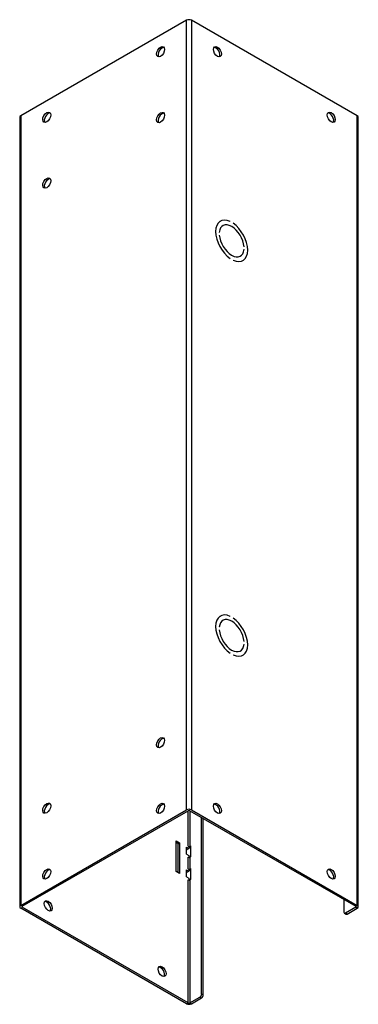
# Model space of a CAD drawing. Header units: inches. Extents: x 0.1 to 89.8, y -11 to 48.6.
import ezdxf

# ---------------------------------------------------------------- set-up
doc = ezdxf.new("R2010")
doc.units = ezdxf.units.IN
doc.header["$MEASUREMENT"] = 0
doc.layers.add('Visible Edges(ANSI)', color=7, linetype='Continuous', lineweight=25)
doc.layers.add('Visible Tangent Edges(ANSI)', color=7, linetype='Continuous', lineweight=25)

msp = doc.modelspace()

# ---------------------------------------------------------------- linework, layer by layer
at = {"layer": 'Visible Edges(ANSI)'}
for p, q in [((85.547, 48.575), (81.426, 46.202)), ((89.789, 46.202), (85.668, 48.575)), ((81.401, 46.167), (81.401, 26.546)), ((89.815, 26.546), (89.815, 46.167)), ((86.382, 43.578), (86.388, 43.582)), ((86.633, 43.573), (86.633, 43.573)), ((86.633, 43.573), (86.633, 43.572)), ((86.445, 43.471), (86.45, 43.473)), ((86.704, 43.532), (86.704, 43.532)), ((86.36, 43.304), (86.36, 43.304)), ((86.36, 43.239), (86.36, 43.239)), ((86.36, 43.239), (86.36, 43.239)), ((86.976, 42.949), (86.976, 42.95)), ((86.976, 42.884), (86.976, 42.884)), ((86.976, 42.884), (86.976, 42.884)), ((86.633, 42.657), (86.633, 42.656)), ((86.633, 42.657), (86.633, 42.657)), ((86.704, 42.616), (86.704, 42.616)), ((86.882, 42.712), (86.887, 42.715)), ((86.944, 42.604), (86.949, 42.607)), ((86.382, 33.768), (86.388, 33.771)), ((86.445, 33.66), (86.45, 33.663)), ((86.633, 33.762), (86.633, 33.762)), ((86.633, 33.762), (86.633, 33.762)), ((86.704, 33.721), (86.704, 33.721)), ((86.36, 33.494), (86.36, 33.494)), ((86.36, 33.428), (86.36, 33.428)), ((86.36, 33.428), (86.36, 33.428)), ((86.976, 33.139), (86.976, 33.139)), ((86.976, 33.074), (86.976, 33.073)), ((86.976, 33.073), (86.976, 33.073)), ((86.633, 32.846), (86.633, 32.846)), ((86.633, 32.846), (86.633, 32.846)), ((86.704, 32.805), (86.704, 32.805)), ((86.882, 32.902), (86.887, 32.905)), ((86.944, 32.793), (86.949, 32.796)), ((81.426, 26.581), (85.547, 28.954)), ((81.465, 26.559), (85.586, 28.932)), ((85.63, 28.932), (89.751, 26.559)), ((85.668, 28.954), (89.789, 26.581)), ((85.922, 24.378), (85.922, 28.763)), ((85.961, 24.355), (85.961, 28.741)), ((85.286, 27.427), (85.286, 28.188)), ((85.286, 28.188), (85.374, 28.137)), ((85.335, 28.114), (85.286, 28.143)), ((85.335, 28.114), (85.374, 28.137)), ((85.374, 28.137), (85.374, 27.376)), ((85.335, 27.399), (85.335, 28.114)), ((85.548, 27.852), (85.548, 28.024)), ((85.548, 28.024), (85.604, 27.991)), ((85.548, 27.979), (85.565, 27.969)), ((85.604, 27.991), (85.565, 27.969)), ((85.586, 28.052), (85.604, 28.042)), ((85.604, 28.042), (85.604, 27.991)), ((85.63, 28.052), (85.647, 28.062)), ((85.647, 28.062), (85.647, 27.79)), ((85.548, 27.852), (85.604, 27.82)), ((85.604, 27.82), (85.604, 27.775)), ((85.647, 27.79), (85.63, 27.78)), ((85.374, 27.376), (85.286, 27.427)), ((85.548, 27.29), (85.548, 27.461)), ((85.548, 27.461), (85.604, 27.429)), ((85.548, 27.417), (85.565, 27.406)), ((85.604, 27.429), (85.565, 27.406)), ((85.586, 27.49), (85.604, 27.479)), ((85.604, 27.479), (85.604, 27.429)), ((85.63, 27.49), (85.647, 27.499)), ((85.647, 27.499), (85.647, 27.227)), ((85.548, 27.29), (85.604, 27.257)), ((85.604, 27.257), (85.604, 27.212)), ((85.647, 27.227), (85.63, 27.217)), ((89.458, 26.727), (89.458, 26.414)), ((85.547, 24.138), (81.426, 26.511)), ((85.586, 24.16), (81.465, 26.533)), ((89.751, 26.533), (89.5, 26.389)), ((89.539, 26.367), (89.789, 26.511)), ((89.47, 26.386), (89.509, 26.364)), ((85.63, 24.16), (85.88, 24.304)), ((85.668, 24.138), (85.919, 24.282))]:
    msp.add_line(p, q, dxfattribs=at)
for centre, major_axis, ratio, start_param, end_param in [((85.608, 48.54), (0.086, 0), 0.575862, 0.785398, 2.356194), ((84.939, 47.772), (0.07, 0.122), 0.578093, 0.279911, 2.861682), ((86.276, 47.772), (0.07, -0.122), 0.578093, 0.279911, 2.861682), ((82.111, 46.143), (0.07, 0.122), 0.578093, 0.279911, 2.861682), ((84.939, 46.137), (0.07, 0.122), 0.578093, 0.279911, 2.861682), ((89.104, 46.143), (0.07, -0.122), 0.578093, 0.279911, 2.861682), ((81.487, 46.167), (-0.086, 0), 0.575862, 5.497787, 6.283185), ((89.729, 46.167), (0.086, 0), 0.575862, 0, 0.785398), ((82.111, 44.508), (0.07, 0.122), 0.578093, 0.279911, 2.861682), ((86.668, 43.094), (-0.281, 0.487), 0.578093, 5.588727, 8.552307), ((86.668, 43.094), (-0.281, 0.487), 0.578093, 5.588743, 8.552291), ((86.668, 43.094), (-0.218, 0.379), 0.578093, 4.020502, 6.97894), ((86.668, 43.094), (-0.218, 0.379), 0.578093, 4.020481, 6.978961), ((86.668, 43.094), (0.281, -0.487), 0.578093, 5.588743, 8.552291), ((86.668, 43.094), (0.281, -0.487), 0.578093, 5.588727, 8.552307), ((86.668, 43.094), (0.218, -0.379), 0.578093, 4.020481, 6.978961), ((86.668, 43.094), (0.218, -0.379), 0.578093, 4.020502, 6.97894), ((86.668, 33.284), (-0.281, 0.487), 0.578093, 5.588727, 8.552307), ((86.668, 33.284), (-0.281, 0.487), 0.578093, 5.588743, 8.552291), ((86.668, 33.284), (-0.218, 0.379), 0.578093, 4.020502, 6.97894), ((86.668, 33.284), (-0.218, 0.379), 0.578093, 4.020481, 6.978961), ((86.668, 33.284), (0.281, -0.487), 0.578093, 5.588743, 8.552291), ((86.668, 33.284), (0.281, -0.487), 0.578093, 5.588727, 8.552307), ((86.668, 33.284), (0.218, -0.379), 0.578093, 4.020481, 6.978961), ((86.668, 33.284), (0.218, -0.379), 0.578093, 4.020502, 6.97894), ((84.939, 30.603), (0.07, 0.122), 0.578093, 0.279911, 2.861682), ((82.111, 28.975), (0.07, 0.122), 0.578093, 0.279911, 2.861682), ((84.939, 28.968), (0.07, 0.122), 0.578093, 0.279911, 2.861682), ((85.608, 28.919), (0.086, 0), 0.575862, 0.785398, 2.356194), ((85.608, 28.919), (0.031, 0), 0.575862, 0.785398, 2.356194), ((86.276, 28.968), (0.07, -0.122), 0.578093, 0.279911, 2.861682), ((85.608, 28.065), (0.031, 0), 0.575862, 3.926991, 5.497787), ((85.608, 28.065), (-0.086, 0), 0.575862, 1.529674, 2.040049), ((85.608, 27.792), (-0.031, 0), 0.575862, 0.785398, 2.356194), ((82.111, 27.34), (0.07, 0.122), 0.578093, 0.279911, 2.861682), ((85.608, 27.502), (0.031, 0), 0.575862, 3.926991, 5.497787), ((85.608, 27.502), (-0.086, 0), 0.575862, 1.529674, 2.040049), ((89.104, 27.34), (0.07, -0.122), 0.578093, 0.279911, 2.861682), ((85.608, 27.23), (-0.031, 0), 0.575862, 0.785398, 2.356194), ((82.072, 26.548), (0.07, -0.122), 0.578093, 0.279911, 2.861682), ((81.487, 26.546), (-0.086, 0), 0.575862, 5.497787, 7.068583), ((81.487, 26.546), (-0.031, 0), 0.575862, 5.497787, 7.068583), ((89.729, 26.546), (0.031, 0), 0.575862, 5.497787, 7.068583), ((89.729, 26.546), (0.086, 0), 0.575862, 5.497787, 7.068583), ((89.5, 26.438), (-0.0299, -0.052), 0.578093, 5.495853, 7.06665), ((89.539, 26.416), (-0.0299, -0.052), 0.578093, 0, 0.783464), ((84.901, 24.919), (0.07, -0.122), 0.578093, 0.279911, 2.861682), ((85.88, 24.353), (-0.0299, -0.052), 0.578093, 0.783464, 2.354261), ((85.919, 24.331), (0.0299, 0.052), 0.578093, 3.925057, 5.495853), ((85.608, 24.173), (0.086, 0), 0.575862, 3.926991, 5.497787), ((85.608, 24.173), (0.031, 0), 0.575862, 3.926991, 5.497787)]:
    msp.add_ellipse(centre, major_axis=major_axis, ratio=ratio, start_param=start_param, end_param=end_param, dxfattribs=at)
for centre, major_axis in [((84.901, 47.794), (-0.07, -0.122)), ((86.315, 47.794), (0.07, -0.122)), ((82.072, 46.165), (-0.07, -0.122)), ((84.901, 46.159), (-0.07, -0.122)), ((89.143, 46.165), (0.07, -0.122)), ((82.072, 44.53), (-0.07, -0.122)), ((84.901, 30.626), (-0.07, -0.122)), ((82.072, 28.997), (-0.07, -0.122)), ((84.901, 28.991), (-0.07, -0.122)), ((86.315, 28.991), (-0.07, 0.122)), ((82.072, 27.362), (-0.07, -0.122)), ((89.143, 27.362), (-0.07, 0.122)), ((82.111, 26.57), (-0.07, 0.122)), ((84.939, 24.941), (-0.07, 0.122))]:
    msp.add_ellipse(centre, major_axis=major_axis, ratio=0.578093, dxfattribs=at)
at = {"layer": 'Visible Tangent Edges(ANSI)'}
for p, q in [((85.547, 28.954), (85.547, 48.575)), ((85.668, 48.575), (85.668, 28.954)), ((81.426, 46.202), (81.426, 26.581)), ((89.789, 26.581), (89.789, 46.202)), ((85.586, 28.052), (85.586, 28.932)), ((85.63, 28.932), (85.63, 28.052)), ((85.586, 27.49), (85.586, 27.78)), ((85.63, 27.78), (85.63, 27.49)), ((85.586, 24.16), (85.586, 27.217)), ((85.63, 27.217), (85.63, 24.16)), ((81.465, 26.559), (81.465, 26.533)), ((89.751, 26.559), (89.789, 26.581)), ((89.751, 26.533), (89.751, 26.559)), ((89.789, 26.511), (89.751, 26.533)), ((89.539, 26.367), (89.5, 26.389)), ((85.88, 24.304), (85.919, 24.282)), ((85.961, 24.355), (85.922, 24.378)), ((85.547, 24.138), (85.586, 24.16)), ((85.63, 24.16), (85.668, 24.138))]:
    msp.add_line(p, q, dxfattribs=at)

doc.saveas('drawing.dxf')
